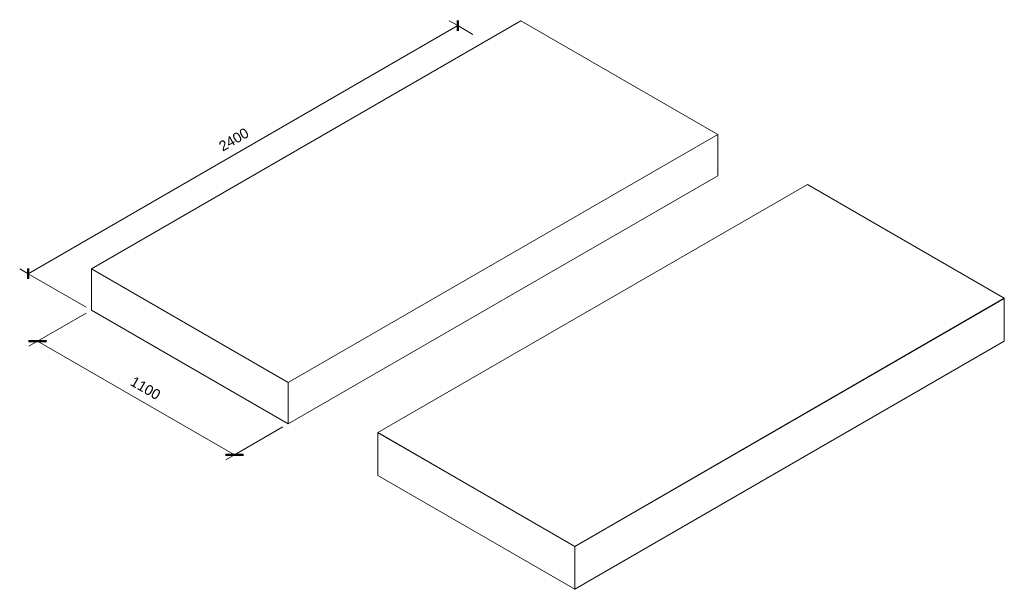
# Model space of a CAD drawing. Header units: millimetres. Extents: x 101 to 6415, y -41 to 2209.
# Tile 2 of 2: x 2525 to 6415, y -41 to 2209. Entities that reach past the tile are written whole.
import ezdxf

# ---------------------------------------------------------------- set-up
doc = ezdxf.new("R2010")
doc.units = ezdxf.units.MM
for name, color, linetype, lineweight in [('A-ANNO-DIMS', 211, 'Continuous', 9), ('A-ANNO-DIMS-20', 211, 'Continuous', 9), ('Q-CASE', 31, 'Continuous', 18)]:
    doc.layers.add(name, color=color, linetype=linetype, lineweight=lineweight)
doc.styles.add('Arial_1', font='arial.ttf', dxfattribs={"height": 40})
doc.dimstyles.new('Diagonal_1', dxfattribs={"dimscale": 304.8, "dimtxt": 40.810376, "dimasz": 0.164042, "dimexe": 0.15748, "dimexo": 0.098425, "dimgap": 0.098425, "dimtad": 1, "dimdec": 0, "dimzin": 0, "dimdsep": 46, "dimtxsty": 'Arial_1', "dimblk1": 'OBLIQUE', "dimblk2": 'OBLIQUE', "dimsah": 1, "dimcen": 0.09, "dimazin": 0, "dimtfac": 1, "dimtdec": 4, "dimtix": 1, "dimtmove": 0, "dimatfit": 3, "dimfxl": 1, "dimtvp": 1, "dimtfill": 1, "dimtolj": 1, "dimtzin": 0, "dimarcsym": 2})

# ---------------------------------------------------------------- blocks, each defined once
blk = doc.blocks.new('Casework 1 - Casework 1-4152246-_3D_')
at = {"layer": 'Q-CASE'}
for p, q in [((3394.1, 2204.5), (1697.1, 1224.7)), ((4171.9, 1755.5), (3394.1, 2204.5)), ((2474.9, 775.7), (4171.9, 1755.5)), ((4171.9, 1755.5), (4171.9, 1592.2)), ((4171.9, 1592.2), (2474.9, 612.4)), ((1697.1, 1224.7), (2474.9, 775.7)), ((1697.1, 1061.4), (1697.1, 1224.7)), ((2474.9, 612.4), (1697.1, 1061.4)), ((2474.9, 612.4), (2474.9, 775.7))]:
    blk.add_line(p, q, dxfattribs=at)
blk = doc.blocks.new('Casework 2 - Casework 1-4152279-_3D_')
at = {"layer": 'Q-CASE'}
for p, q in [((4526.1, 1557.4), (2829.1, 577.6)), ((5304, 1108.3), (4526.1, 1557.4)), ((3606.9, 128.5), (5304, 1108.3)), ((5304, 1107.8), (3606.9, 128.1)), ((3606.9, 127.6), (5304, 1107.4)), ((5304, 1107.4), (5303.6, 1107.6)), ((5304, 1108.3), (5304, 1107.8)), ((5304, 1107.4), (5304, 938.6)), ((5304, 938.6), (3606.9, -41.2)), ((2829.1, 577.6), (3606.9, 128.5)), ((2829.1, 577.1), (2829.1, 577.6)), ((3606.9, 128.1), (2829.1, 577.1)), ((2829.5, 576.9), (2829.1, 576.7)), ((2829.1, 576.7), (3606.9, 127.6)), ((2829.1, 407.9), (2829.1, 576.7)), ((3606.9, -41.2), (2829.1, 407.9)), ((3606.9, 128.1), (3606.9, 128.5)), ((3606.9, -41.2), (3606.9, 127.6))]:
    blk.add_line(p, q, dxfattribs=at)
blk = doc.blocks.new('DIMBLOCK5-_3D_')
at = {"layer": 'A-ANNO-DIMS-20'}
for p, q in [((2595.7, 938.6), (2787.3, 1049.2)), ((2595.7, 938.6), (2561.8, 919)), ((2595.7, 938.6), (3373.5, 489.5)), ((3373.5, 489.5), (3565.1, 600.1)), ((3373.5, 489.5), (3339.6, 469.9))]:
    blk.add_line(p, q, dxfattribs=at)
at = {"layer": 'A-ANNO-DIMS-20', "lineweight": 50}
for p, q in [((2595.7, 938.6), (2560.4, 938.6)), ((2595.7, 938.6), (2631.1, 938.6)), ((3373.5, 489.5), (3338.2, 489.5)), ((3373.5, 489.5), (3408.9, 489.5))]:
    blk.add_line(p, q, dxfattribs=at)
at = {"layer": 'A-ANNO-DIMS-20', "color": 0, "insert": (2978.5, 802), "char_height": 40, "width": 147.671, "attachment_point": 1, "rotation": 330, "line_spacing_factor": 0.941778, "style": 'Arial_1', "bg_fill": 3, "box_fill_scale": 1.25, "bg_fill_color": 9, "bg_fill_true_color": 13158600, "bg_fill_transparency": 0}
blk.add_mtext('1100', dxfattribs=at)
blk = doc.blocks.new('_Oblique')
at = {"color": 0, "linetype": 'ByBlock', "lineweight": -2}
blk.add_line((-0.5, -0.5), (0.5, 0.5), dxfattribs=at)
blk = doc.blocks.new('DIMBLOCK6-_3D_')
at = {"layer": 'A-ANNO-DIMS-20'}
for p, q in [((2559, 1205.5), (4256, 2185.3)), ((4256, 2185.3), (4222.1, 2204.9)), ((4256, 2185.3), (4316.1, 2150.6)), ((2559, 1205.5), (2525, 1225.1)), ((2559, 1205.5), (2787.3, 1073.7))]:
    blk.add_line(p, q, dxfattribs=at)
at = {"layer": 'A-ANNO-DIMS-20', "lineweight": 50}
for p, q in [((4256, 2185.3), (4256, 2205.7)), ((4256, 2185.3), (4256, 2164.9)), ((2559, 1205.5), (2559, 1225.9)), ((2559, 1205.5), (2559, 1185.1))]:
    blk.add_line(p, q, dxfattribs=at)
at = {"layer": 'A-ANNO-DIMS-20', "color": 0, "insert": (3307.1, 1721.9), "char_height": 40, "width": 147.671, "attachment_point": 1, "rotation": 30, "line_spacing_factor": 0.941778, "style": 'Arial_1', "bg_fill": 3, "box_fill_scale": 1.25, "bg_fill_color": 9, "bg_fill_true_color": 13158600, "bg_fill_transparency": 0}
blk.add_mtext('2400', dxfattribs=at)

msp = doc.modelspace()

# ---------------------------------------------------------------- block references
at = {"layer": 'Q-CASE'}
for name in ['Casework 1 - Casework 1-4152246-_3D_', 'Casework 2 - Casework 1-4152279-_3D_']:
    msp.add_blockref(name, (1111.5, 0), dxfattribs=at)

# ---------------------------------------------------------------- next in the draw order: dimensions: what is measured, and where the dimension line sits
at = {"layer": 'A-ANNO-DIMS'}
dim = msp.add_linear_dim(base=(3479.9, 428.1), p1=(2808.5, 1061.4), p2=(3586.4, 612.4), angle=330, dimstyle='Diagonal_1', override={"dimpost": '<>', "dimfxl": 898.146239}, dxfattribs=at)
dim.commit()
dim.dimension.update_dxf_attribs({"geometry": 'DIMBLOCK5-_3D_', "text_midpoint": (3116.2, 696.3)})

# ---------------------------------------------------------------- next in the draw order: dimensions: what is measured, and where the dimension line sits
dim = msp.add_linear_dim(base=(4296.6996, 2208.7928), p1=(2808.5445, 1061.4456), p2=(4337.3528, 2138.3795), angle=30, dimstyle='Diagonal_1', override={"dimpost": '<>', "dimfxl": 1870.037826}, dxfattribs=at)
dim.commit()
dim.dimension.update_dxf_attribs({"geometry": 'DIMBLOCK6-_3D_', "text_midpoint": (3465.022, 1786.8469)})

doc.saveas('drawing.dxf')
